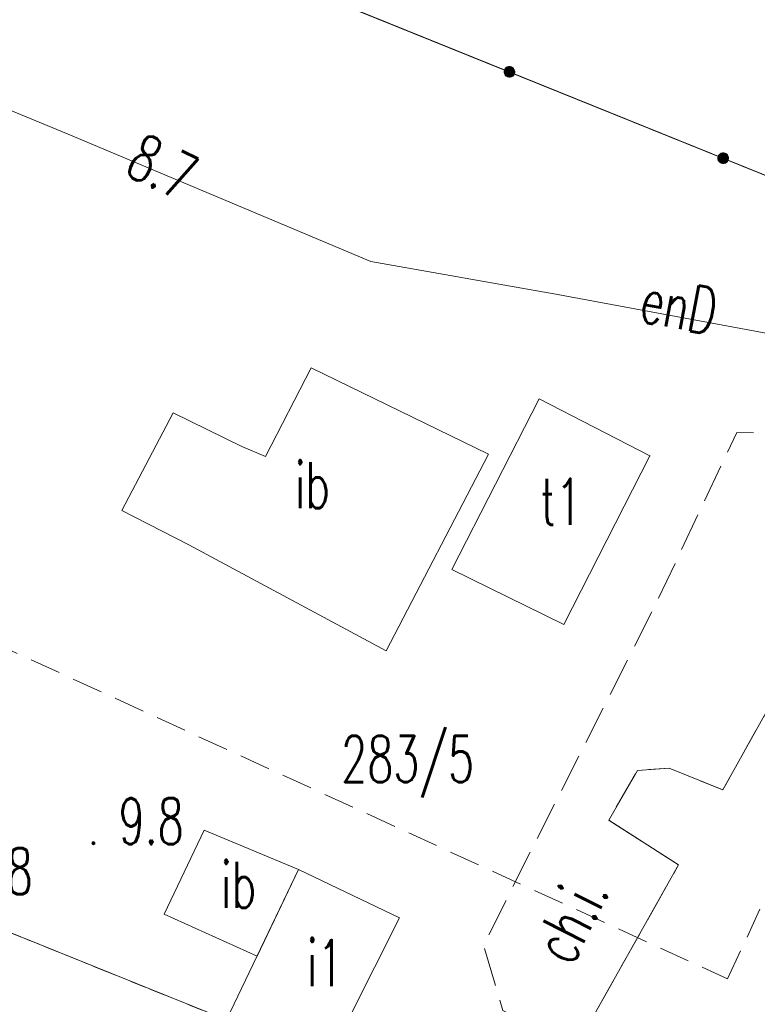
# Model space of a CAD drawing. Header units: millimetres. Extents: x -367306 to 168495, y -187323 to 82034.
# Tile 127 of 170: x 8946 to 32931, y -9075 to 22921. Entities that reach past the tile are written whole.
import ezdxf

# ---------------------------------------------------------------- set-up
doc = ezdxf.new("R2010")
doc.units = ezdxf.units.MM
doc.header["$MEASUREMENT"] = 0
for name, pattern in [('L_0_03', [1000, 500, -500]), ('L_0_04', [1500, 1000, -500]), ('L_0_05', [1750, 1250, -500])]:
    doc.linetypes.add(name, pattern=pattern)
for name, color, linetype, lineweight in [('Nowe_0_Nr_pióra__9', 7, 'Continuous', 13), ('Nowe_EGBU_Nr_pióra__8', 7, 'Continuous', 13), ('Nowe_EGBU_Nr_pióra__9', 7, 'Continuous', 13), ('Nowe_EGBU_O_Nr_pióra__8', 7, 'Continuous', 13), ('Nowe_EGDE_Nr_pióra__9', 7, 'Continuous', 13), ('Nowe_EGDE_O_Nr_pióra__8', 7, 'Continuous', 13), ('Nowe_EGUG_Nr_pióra__9', 7, 'Continuous', 13), ('Nowe_GUPPRZ_O_Nr_pióra__8', 7, 'Continuous', 13), ('Nowe_OTDI_Nr_pióra__8', 7, 'Continuous', 13), ('Nowe_OTDI_Nr_pióra__9', 7, 'Continuous', 13), ('Nowe_OTDI_O_Nr_pióra__8', 7, 'Continuous', 13), ('Nowe_OTKC_Nr_pióra__8', 7, 'Continuous', 13), ('Nowe_OTKC_Nr_pióra__9', 7, 'Continuous', 13), ('Nowe_OTKC_O_Nr_pióra__8', 7, 'Continuous', 13), ('Nowe_OTOO_Nr_pióra__7', 7, 'Continuous', 13), ('Nowe_OTOO_Nr_pióra__8', 7, 'Continuous', 13), ('Nowe_OTOO_Nr_pióra__9', 7, 'Continuous', 13), ('Nowe_OTRN_Nr_pióra__7', 7, 'Continuous', 13), ('Nowe_OTRN_Nr_pióra__8', 7, 'Continuous', 13), ('Nowe_OTRN_Nr_pióra__9', 7, 'Continuous', 13), ('Nowe_OTRN_O_Nr_pióra__8', 7, 'Continuous', 13), ('Nowe_SUEP_Nr_pióra__8', 7, 'Continuous', 13), ('Nowe_SUEP_Nr_pióra__9', 7, 'Continuous', 13), ('Nowe_SUEP_O_Nr_pióra__8', 7, 'Continuous', 13)]:
    doc.layers.add(name, color=color, linetype=linetype, lineweight=lineweight)
doc.styles.add('STYL_AUTOMATYCZNY_3', font='Simplex.shx')

msp = doc.modelspace()

# ---------------------------------------------------------------- hatches: boundary and pattern name
at = {"layer": 'Nowe_OTOO_Nr_pióra__7', "linetype": 'Continuous', "lineweight": 13}
for points in [[(24706.9, 21291.6), (24695.5, 21247.3), (24695.9, 21201.6), (24708.1, 21157.6), (24731.3, 21118.3), (24763.9, 21086.2), (24803.6, 21063.7), (24847.9, 21052.3), (24893.5, 21052.7), (24937.6, 21064.9), (24976.9, 21088.1), (25008.9, 21120.7), (25031.4, 21160.5), (25042.9, 21204.7), (25042.4, 21250.4), (25030.2, 21294.4), (25007, 21333.8), (24974.5, 21365.8), (24934.7, 21388.3), (24890.5, 21399.7), (24844.8, 21399.3), (24800.8, 21387.1), (24761.4, 21363.9), (24729.4, 21331.3)], [(24706.9, 21291.6), (24695.5, 21247.3), (24695.9, 21201.6), (24708.1, 21157.6), (24731.3, 21118.3), (24763.9, 21086.2), (24803.6, 21063.7), (24847.9, 21052.3), (24893.5, 21052.7), (24937.6, 21064.9), (24976.9, 21088.1), (25008.9, 21120.7), (25031.4, 21160.5), (25042.9, 21204.7), (25042.4, 21250.4), (25030.2, 21294.4), (25007, 21333.8), (24974.5, 21365.8), (24934.7, 21388.3), (24890.5, 21399.7), (24844.8, 21399.3), (24800.8, 21387.1), (24761.4, 21363.9), (24729.4, 21331.3)], [(31661.2, 18482.9), (31649.7, 18438.7), (31650.1, 18393), (31662.3, 18349), (31685.5, 18309.7), (31718.1, 18277.6), (31757.9, 18255.1), (31802.1, 18243.7), (31847.8, 18244.1), (31891.8, 18256.3), (31931.2, 18279.5), (31963.2, 18312.1), (31985.7, 18351.9), (31997.1, 18396.1), (31996.7, 18441.8), (31984.5, 18485.8), (31961.3, 18525.2), (31928.7, 18557.2), (31889, 18579.7), (31844.7, 18591.1), (31799, 18590.7), (31755, 18578.5), (31715.7, 18555.3), (31683.6, 18522.7)], [(31661.2, 18482.9), (31649.7, 18438.7), (31650.1, 18393), (31662.3, 18349), (31685.5, 18309.7), (31718.1, 18277.6), (31757.9, 18255.1), (31802.1, 18243.7), (31847.8, 18244.1), (31891.8, 18256.3), (31931.2, 18279.5), (31963.2, 18312.1), (31985.7, 18351.9), (31997.1, 18396.1), (31996.7, 18441.8), (31984.5, 18485.8), (31961.3, 18525.2), (31928.7, 18557.2), (31889, 18579.7), (31844.7, 18591.1), (31799, 18590.7), (31755, 18578.5), (31715.7, 18555.3), (31683.6, 18522.7)]]:
    msp.add_hatch(color=7, dxfattribs=at).paths.add_polyline_path(points)
at = {"layer": 'Nowe_OTRN_Nr_pióra__7', "linetype": 'Continuous', "lineweight": 13}
msp.add_hatch(color=7, dxfattribs=at).paths.add_polyline_path([(11296.6, -3843), (11298.2, -3854.7), (11302.6, -3865.5), (11309.8, -3874.8), (11319.1, -3882), (11330, -3886.5), (11341.6, -3888), (11353.3, -3886.5), (11364.1, -3882), (11373.4, -3874.8), (11380.6, -3865.5), (11385.1, -3854.7), (11386.6, -3843), (11385.1, -3831.4), (11380.6, -3820.5), (11373.4, -3811.2), (11364.1, -3804), (11353.3, -3799.6), (11341.6, -3798), (11330, -3799.6), (11319.1, -3804), (11309.8, -3811.2), (11302.6, -3820.5), (11298.2, -3831.4)])

# ---------------------------------------------------------------- linework, layer by layer
at = {"layer": 'Nowe_0_Nr_pióra__9', "color": 7, "linetype": 'L_0_04', "lineweight": 13}
msp.add_lwpolyline([(-54175.8, -16615), (-36542.5, 13691.6), (-32491.5, 24497.6), (-41006.9, 52709.3), (-354.8, 78621.1), (4924.1, 35501.4), (-2954.1, 7738.8), (31962.3, -8247.3), (46488.5, 22925.7), (96328.3, 3296.1), (84395.1, -59501.6), (78496.2, -91288.2), (63259, -147476.2), (43808.2, -176834.2), (-26519.8, -152286.8), (-79150.4, -133916.5), (-87259.9, -85957.4)], close=True, dxfattribs=at)
at = {"layer": 'Nowe_EGBU_Nr_pióra__8', "color": 7, "linetype": 'Continuous', "lineweight": 13}
for p, q in [((25841.6, 10597), (25841.7, 10597)), ((29441.6, 8747), (29441.7, 8747)), ((23001.6, 5057), (23001.7, 5057)), ((26641.6, 3267), (26641.7, 3267)), ((29031.6, -1473), (29031.7, -1473)), ((30061.6, -1403), (30061.7, -1403)), ((31811.6, -2103), (31811.7, -2103)), ((28101.6, -3093), (28101.7, -3093)), ((18011.6, -4693), (18011.7, -4693)), ((30371.6, -4543), (30371.7, -4543)), ((21301.6, -6263), (21301.7, -6263))]:
    msp.add_line(p, q, dxfattribs=at)
at = {"layer": 'Nowe_EGBU_Nr_pióra__9', "color": 7, "linetype": 'Continuous', "lineweight": 13, "flags": 128}
for points in [[(25841.6, 10597), (29441.6, 8747), (26641.6, 3267), (23001.6, 5057)], [(26181.6, -11973), (30371.6, -4543), (28101.6, -3093), (29031.6, -1473), (30061.6, -1403), (31811.6, -2103), (39015.3, 10797.8), (48410.6, 5447.9), (35580.2, -17475)], [(21301.6, -6263), (18011.6, -4693), (15671.6, -9583), (18861.6, -11103)]]:
    msp.add_lwpolyline(points, close=True, dxfattribs=at)
at = {"layer": 'Nowe_EGDE_Nr_pióra__9', "color": 7, "linetype": 'Continuous', "lineweight": 13, "flags": 128}
for points in [[(50221.6, 10987), (65251.6, 47097), (62561.6, 48377), (58241.6, 49297), (48341.6, 49917), (33091.6, 49677), (19761.6, 48517), (7131.6, 45977), (-1038.4, 43667), (-6478.4, 39617), (-7768.4, 34407)], [(44331.6, -27593), (59791.6, 2597), (76491.6, -4103), (75171.6, 3647), (70471.6, 39997), (65251.6, 47097), (50221.6, 10987), (-7768.4, 34407), (-12278.4, 26477), (-17648.4, 3857), (15671.6, -9583)], [(6061.6, -22143), (15671.6, -9583), (-17648.4, 3857), (-22298.4, -1863), (-35518.4, -34473), (-17808.4, -32663)]]:
    msp.add_lwpolyline(points, close=True, dxfattribs=at)
at = {"layer": 'Nowe_EGUG_Nr_pióra__9', "color": 7, "linetype": 'L_0_03', "lineweight": 13, "flags": 128}
for points in [[(50221.6, 10987), (65251.6, 47097), (62561.6, 48377), (58241.6, 49297), (48341.6, 49917), (33091.6, 49677), (19761.6, 48517), (7131.6, 45977), (-1038.4, 43667), (-6478.4, 39617), (-7768.4, 34407), (-15289, 2905.3), (15671.6, -9583), (33560.7, -20824.5), (35521.6, -17603), (48471.6, 5557)], [(6061.6, -22143), (15671.6, -9583), (-15289, 2905.3), (-19538.4, -3963), (-25888.4, -18613), (-32708.1, -34185.8), (-17808.4, -32663)]]:
    msp.add_lwpolyline(points, close=True, dxfattribs=at)
at = {"layer": 'Nowe_OTDI_Nr_pióra__8', "color": 7, "linetype": 'Continuous', "lineweight": 13}
for p, q in [((18423.8, 11606.6), (18423.8, 11606.6)), ((13934.2, 10146.6), (13934.2, 10146.6)), ((16174.1, 9049.2), (16174.1, 9049.2)), ((16943.2, 8722.4), (16943.2, 8722.4)), ((24192.3, 8799.3), (24192.4, 8799.3)), ((12270.7, 6972.6), (12270.7, 6972.6)), ((14443.5, 5857.3), (14443.5, 5857.3)), ((20865.8, 2415.4), (20865.9, 2415.4)), ((14944.2, -3418.4), (14944.3, -3418.4)), ((18011.6, -4693), (18011.7, -4693)), ((13648.3, -6143.5), (13648.3, -6143.5)), ((16663.8, -7509.7), (16663.8, -7509.7))]:
    msp.add_line(p, q, dxfattribs=at)
at = {"layer": 'Nowe_OTDI_Nr_pióra__9', "color": 7, "linetype": 'Continuous', "lineweight": 13, "flags": 128}
for points in [[(14443.5, 5857.3), (12270.7, 6972.6), (13934.2, 10146.6), (16174.1, 9049.2), (16943.2, 8722.4), (18423.8, 11606.6), (24192.3, 8799.3), (20865.8, 2415.4)], [(16663.8, -7509.7), (13648.3, -6143.5), (14944.2, -3418.4), (18011.6, -4693)]]:
    msp.add_lwpolyline(points, close=True, dxfattribs=at)
at = {"layer": 'Nowe_OTKC_Nr_pióra__8', "color": 7, "linetype": 'Continuous', "lineweight": 13}
for p, q in [((32261.1, 9504.5), (32261.1, 9504.5)), ((29719.8, 4117.3), (29719.8, 4117.3)), ((29031.6, -1473), (29031.7, -1473)), ((30061.6, -1403), (30061.7, -1403)), ((31811.6, -2103), (31811.7, -2103)), ((28101.6, -3093), (28101.7, -3093)), ((30371.6, -4543), (30371.7, -4543)), ((24023.2, -7156.1), (24023.3, -7156.1))]:
    msp.add_line(p, q, dxfattribs=at)
at = {"layer": 'Nowe_OTKC_Nr_pióra__9', "color": 7, "linetype": 'L_0_05', "lineweight": 13, "flags": 128}
msp.add_lwpolyline([(27014.3, -10496.4), (24657.9, -9271.6), (24023.2, -7156.1), (29719.8, 4117.3), (32261.1, 9504.5), (35449.8, 9438.7), (37027.7, 11345.4), (39015.3, 10797.8), (33895.5, 1628.8), (31811.6, -2103), (30061.6, -1403), (29031.6, -1473), (28101.6, -3093), (30371.6, -4543)], close=True, dxfattribs=at)
at = {"layer": 'Nowe_OTOO_Nr_pióra__8', "color": 7, "linetype": 'Continuous', "lineweight": 13}
for p, q in [((24695.5, 21247.3), (24695.5, 21247.3)), ((24695.5, 21247.3), (24695.5, 21247.3)), ((24695.9, 21201.6), (24695.9, 21201.6)), ((24695.9, 21201.6), (24695.9, 21201.6)), ((24706.9, 21291.6), (24706.9, 21291.6)), ((24706.9, 21291.6), (24706.9, 21291.6)), ((24708.1, 21157.6), (24708.1, 21157.6)), ((24708.1, 21157.6), (24708.1, 21157.6)), ((24729.4, 21331.3), (24729.4, 21331.3)), ((24729.4, 21331.3), (24729.4, 21331.3)), ((24731.3, 21118.3), (24731.3, 21118.3)), ((24731.3, 21118.3), (24731.3, 21118.3)), ((24761.4, 21363.9), (24761.4, 21363.9)), ((24761.4, 21363.9), (24761.4, 21363.9)), ((24800.8, 21387.1), (24800.8, 21387.1)), ((24800.8, 21387.1), (24800.8, 21387.1)), ((24844.8, 21399.3), (24844.8, 21399.3)), ((24844.8, 21399.3), (24844.8, 21399.3)), ((24890.5, 21399.7), (24890.5, 21399.7)), ((24890.5, 21399.7), (24890.5, 21399.7)), ((24934.7, 21388.3), (24934.7, 21388.3)), ((24934.7, 21388.3), (24934.7, 21388.3)), ((24974.5, 21365.8), (24974.5, 21365.8)), ((24974.5, 21365.8), (24974.5, 21365.8)), ((25007, 21333.8), (25007.1, 21333.8)), ((25007, 21333.8), (25007.1, 21333.8)), ((25008.9, 21120.7), (25009, 21120.7)), ((25008.9, 21120.7), (25009, 21120.7)), ((25030.2, 21294.4), (25030.3, 21294.4)), ((25030.2, 21294.4), (25030.3, 21294.4)), ((25031.4, 21160.5), (25031.5, 21160.5)), ((25031.4, 21160.5), (25031.5, 21160.5)), ((25042.4, 21250.4), (25042.5, 21250.4)), ((25042.4, 21250.4), (25042.5, 21250.4)), ((25042.9, 21204.7), (25042.9, 21204.7)), ((25042.9, 21204.7), (25042.9, 21204.7)), ((24763.9, 21086.2), (24763.9, 21086.2)), ((24763.9, 21086.2), (24763.9, 21086.2)), ((24803.6, 21063.7), (24803.7, 21063.7)), ((24803.6, 21063.7), (24803.7, 21063.7)), ((24847.9, 21052.3), (24847.9, 21052.3)), ((24847.9, 21052.3), (24847.9, 21052.3)), ((24893.5, 21052.7), (24893.6, 21052.7)), ((24893.5, 21052.7), (24893.6, 21052.7)), ((24937.6, 21064.9), (24937.6, 21064.9)), ((24937.6, 21064.9), (24937.6, 21064.9)), ((24976.9, 21088.1), (24977, 21088.1)), ((24976.9, 21088.1), (24977, 21088.1)), ((31755, 18578.5), (31755.1, 18578.5)), ((31755, 18578.5), (31755.1, 18578.5)), ((31799, 18590.7), (31799.1, 18590.7)), ((31799, 18590.7), (31799.1, 18590.7)), ((31844.7, 18591.1), (31844.8, 18591.1)), ((31844.7, 18591.1), (31844.8, 18591.1)), ((31889, 18579.7), (31889, 18579.7)), ((31889, 18579.7), (31889, 18579.7)), ((31649.7, 18438.7), (31649.8, 18438.7)), ((31649.7, 18438.7), (31649.8, 18438.7)), ((31650.1, 18393), (31650.2, 18393)), ((31650.1, 18393), (31650.2, 18393)), ((31661.2, 18482.9), (31661.2, 18482.9)), ((31661.2, 18482.9), (31661.2, 18482.9)), ((31662.3, 18349), (31662.4, 18349)), ((31662.3, 18349), (31662.4, 18349)), ((31683.6, 18522.7), (31683.7, 18522.7)), ((31683.6, 18522.7), (31683.7, 18522.7)), ((31685.5, 18309.7), (31685.6, 18309.7)), ((31685.5, 18309.7), (31685.6, 18309.7)), ((31715.7, 18555.3), (31715.7, 18555.3)), ((31715.7, 18555.3), (31715.7, 18555.3)), ((31718.1, 18277.6), (31718.2, 18277.6)), ((31718.1, 18277.6), (31718.2, 18277.6)), ((31757.9, 18255.1), (31757.9, 18255.1)), ((31757.9, 18255.1), (31757.9, 18255.1)), ((31802.1, 18243.7), (31802.2, 18243.7)), ((31802.1, 18243.7), (31802.2, 18243.7)), ((31847.8, 18244.1), (31847.8, 18244.1)), ((31847.8, 18244.1), (31847.8, 18244.1)), ((31891.8, 18256.3), (31891.9, 18256.3)), ((31891.8, 18256.3), (31891.9, 18256.3)), ((31928.7, 18557.2), (31928.8, 18557.2)), ((31928.7, 18557.2), (31928.8, 18557.2)), ((31931.2, 18279.5), (31931.2, 18279.5)), ((31931.2, 18279.5), (31931.2, 18279.5)), ((31961.3, 18525.2), (31961.4, 18525.2)), ((31961.3, 18525.2), (31961.4, 18525.2)), ((31963.2, 18312.1), (31963.2, 18312.1)), ((31963.2, 18312.1), (31963.2, 18312.1)), ((31984.5, 18485.8), (31984.5, 18485.8)), ((31984.5, 18485.8), (31984.5, 18485.8)), ((31985.7, 18351.9), (31985.7, 18351.9)), ((31985.7, 18351.9), (31985.7, 18351.9)), ((31996.7, 18441.8), (31996.8, 18441.8)), ((31996.7, 18441.8), (31996.8, 18441.8)), ((31997.1, 18396.1), (31997.2, 18396.1)), ((31997.1, 18396.1), (31997.2, 18396.1))]:
    msp.add_line(p, q, dxfattribs=at)
at = {"layer": 'Nowe_OTOO_Nr_pióra__9', "color": 7, "linetype": 'Continuous', "lineweight": 13, "flags": 128}
msp.add_lwpolyline([(14021.6, 25607), (49625.2, 11227.8), (50253.3, 11712.4), (50357.7, 11959.1), (55703.5, 24599), (65251.6, 47097)], dxfattribs=at)
for points in [[(24706.9, 21291.6), (24695.5, 21247.3), (24695.9, 21201.6), (24708.1, 21157.6), (24731.3, 21118.3), (24763.9, 21086.2), (24803.6, 21063.7), (24847.9, 21052.3), (24893.5, 21052.7), (24937.6, 21064.9), (24976.9, 21088.1), (25008.9, 21120.7), (25031.4, 21160.5), (25042.9, 21204.7), (25042.4, 21250.4), (25030.2, 21294.4), (25007, 21333.8), (24974.5, 21365.8), (24934.7, 21388.3), (24890.5, 21399.7), (24844.8, 21399.3), (24800.8, 21387.1), (24761.4, 21363.9), (24729.4, 21331.3)], [(24706.9, 21291.6), (24695.5, 21247.3), (24695.9, 21201.6), (24708.1, 21157.6), (24731.3, 21118.3), (24763.9, 21086.2), (24803.6, 21063.7), (24847.9, 21052.3), (24893.5, 21052.7), (24937.6, 21064.9), (24976.9, 21088.1), (25008.9, 21120.7), (25031.4, 21160.5), (25042.9, 21204.7), (25042.4, 21250.4), (25030.2, 21294.4), (25007, 21333.8), (24974.5, 21365.8), (24934.7, 21388.3), (24890.5, 21399.7), (24844.8, 21399.3), (24800.8, 21387.1), (24761.4, 21363.9), (24729.4, 21331.3)], [(31661.2, 18482.9), (31649.7, 18438.7), (31650.1, 18393), (31662.3, 18349), (31685.5, 18309.7), (31718.1, 18277.6), (31757.9, 18255.1), (31802.1, 18243.7), (31847.8, 18244.1), (31891.8, 18256.3), (31931.2, 18279.5), (31963.2, 18312.1), (31985.7, 18351.9), (31997.1, 18396.1), (31996.7, 18441.8), (31984.5, 18485.8), (31961.3, 18525.2), (31928.7, 18557.2), (31889, 18579.7), (31844.7, 18591.1), (31799, 18590.7), (31755, 18578.5), (31715.7, 18555.3), (31683.6, 18522.7)], [(31661.2, 18482.9), (31649.7, 18438.7), (31650.1, 18393), (31662.3, 18349), (31685.5, 18309.7), (31718.1, 18277.6), (31757.9, 18255.1), (31802.1, 18243.7), (31847.8, 18244.1), (31891.8, 18256.3), (31931.2, 18279.5), (31963.2, 18312.1), (31985.7, 18351.9), (31997.1, 18396.1), (31996.7, 18441.8), (31984.5, 18485.8), (31961.3, 18525.2), (31928.7, 18557.2), (31889, 18579.7), (31844.7, 18591.1), (31799, 18590.7), (31755, 18578.5), (31715.7, 18555.3), (31683.6, 18522.7)]]:
    msp.add_lwpolyline(points, close=True, dxfattribs=at)
at = {"layer": 'Nowe_OTRN_Nr_pióra__8', "color": 7, "linetype": 'Continuous', "lineweight": 13}
for p, q in [((11298.2, -3831.4), (11298.2, -3831.4)), ((11302.6, -3820.5), (11302.7, -3820.5)), ((11309.8, -3811.2), (11309.9, -3811.2)), ((11319.1, -3804), (11319.2, -3804)), ((11330, -3799.6), (11330, -3799.6)), ((11341.6, -3798), (11341.7, -3798)), ((11353.3, -3799.6), (11353.3, -3799.6)), ((11364.1, -3804), (11364.2, -3804)), ((11373.4, -3811.2), (11373.5, -3811.2)), ((11380.6, -3820.5), (11380.6, -3820.5)), ((11385.1, -3831.4), (11385.1, -3831.4)), ((11296.6, -3843), (11296.7, -3843)), ((11298.2, -3854.7), (11298.2, -3854.7)), ((11302.6, -3865.5), (11302.7, -3865.5)), ((11309.8, -3874.8), (11309.9, -3874.8)), ((11319.1, -3882), (11319.2, -3882)), ((11330, -3886.5), (11330, -3886.5)), ((11341.6, -3888), (11341.7, -3888)), ((11353.3, -3886.5), (11353.3, -3886.5)), ((11364.1, -3882), (11364.2, -3882)), ((11373.4, -3874.8), (11373.5, -3874.8)), ((11380.6, -3865.5), (11380.6, -3865.5)), ((11385.1, -3854.7), (11385.1, -3854.7)), ((11386.6, -3843), (11386.7, -3843))]:
    msp.add_line(p, q, dxfattribs=at)
at = {"layer": 'Nowe_OTRN_Nr_pióra__9', "color": 7, "linetype": 'Continuous', "lineweight": 13, "flags": 128}
msp.add_lwpolyline([(11296.6, -3843), (11298.2, -3854.7), (11302.6, -3865.5), (11309.8, -3874.8), (11319.1, -3882), (11330, -3886.5), (11341.6, -3888), (11353.3, -3886.5), (11364.1, -3882), (11373.4, -3874.8), (11380.6, -3865.5), (11385.1, -3854.7), (11386.6, -3843), (11385.1, -3831.4), (11380.6, -3820.5), (11373.4, -3811.2), (11364.1, -3804), (11353.3, -3799.6), (11341.6, -3798), (11330, -3799.6), (11319.1, -3804), (11309.8, -3811.2), (11302.6, -3820.5), (11298.2, -3831.4)], close=True, dxfattribs=at)
at = {"layer": 'Nowe_SUEP_Nr_pióra__8', "color": 7, "linetype": 'Continuous', "lineweight": 13}
for p, q in [((10525.2, 19205.3), (10525.3, 19205.3)), ((10525.2, 19205.3), (10525.3, 19205.3)), ((20368.3, 15059.6), (20368.4, 15059.6)), ((20368.3, 15059.6), (20368.4, 15059.6)), ((26375.9, 14006.8), (26376, 14006.8)), ((26375.9, 14006.8), (26376, 14006.8))]:
    msp.add_line(p, q, dxfattribs=at)
at = {"layer": 'Nowe_SUEP_Nr_pióra__9', "color": 7, "linetype": 'Continuous', "lineweight": 13, "flags": 128}
msp.add_lwpolyline([(41841.6, 9547), (40360.6, 10888.7), (39755.6, 11517), (26375.9, 14006.8), (20368.3, 15059.6), (10525.2, 19205.3), (402.2, 23372.9), (-4236.7, 28011.8), (-8070.8, 29999.8), (-10721.5, 31480.4), (-13330.6, 33906.8)], dxfattribs=at)
msp.add_lwpolyline([(41841.6, 9547), (40360.6, 10888.7), (39755.6, 11517), (26375.9, 14006.8), (20368.3, 15059.6), (10525.2, 19205.3), (402.2, 23372.9), (-4236.7, 28011.8), (-8070.8, 29999.8), (-10721.5, 31480.4), (-13330.6, 33906.8)], dxfattribs=at)

# ---------------------------------------------------------------- texts
at = {"layer": 'Nowe_EGBU_O_Nr_pióra__8', "color": 7, "linetype": 'Continuous', "lineweight": 13, "char_height": 1500, "attachment_point": 7, "style": 'STYL_AUTOMATYCZNY_3'}
for s, insert in [('\\A1;{\\W0.660000x;\\pql;\\FSimplex.shx;t1}', (25870.2, 6506.4)), ('\\A1;{\\W0.660000x;\\pql;\\FSimplex.shx;i1}', (18282.4, -8480.3))]:
    msp.add_mtext(s, dxfattribs=dict(at, insert=insert))
at = {"layer": 'Nowe_EGDE_O_Nr_pióra__8', "color": 7, "linetype": 'Continuous', "lineweight": 13, "insert": (19397.8, -2354.9), "char_height": 1500, "attachment_point": 7, "style": 'STYL_AUTOMATYCZNY_3'}
msp.add_mtext('\\A1;{\\W0.660000x;\\pql;\\FSimplex.shx;283/5}', dxfattribs=at)
at = {"layer": 'Nowe_GUPPRZ_O_Nr_pióra__8', "color": 7, "linetype": 'Continuous', "lineweight": 13, "insert": (12306.1, 17920.6), "char_height": 1500, "attachment_point": 7, "rotation": 334.2, "style": 'STYL_AUTOMATYCZNY_3'}
msp.add_mtext('\\A1;{\\W0.660000x;\\pql;\\FSimplex.shx;8.7}', dxfattribs=at)
at = {"layer": 'Nowe_OTDI_O_Nr_pióra__8', "color": 7, "linetype": 'Continuous', "lineweight": 13, "char_height": 1500, "attachment_point": 7, "style": 'STYL_AUTOMATYCZNY_3'}
for insert in [(17894.5, 7046.1), (15492.9, -5942.7)]:
    msp.add_mtext('\\A1;{\\W0.660000x;\\pql;\\FSimplex.shx;ib}', dxfattribs=dict(at, insert=insert))
at = {"layer": 'Nowe_OTKC_O_Nr_pióra__8', "color": 7, "linetype": 'Continuous', "lineweight": 13, "insert": (26896.4, -7873.4), "char_height": 1500, "attachment_point": 7, "rotation": 63.1, "style": 'STYL_AUTOMATYCZNY_3'}
msp.add_mtext('\\A1;{\\W0.660000x;\\pql;\\FSimplex.shx;ch.i.}', dxfattribs=at)
at = {"layer": 'Nowe_OTRN_O_Nr_pióra__8', "color": 7, "linetype": 'Continuous', "lineweight": 13, "char_height": 1500, "attachment_point": 7, "style": 'STYL_AUTOMATYCZNY_3'}
for insert in [(12162.3, -3870.7), (7253.5, -5498.4)]:
    msp.add_mtext('\\A1;{\\W0.660000x;\\pql;\\FSimplex.shx;9.8}', dxfattribs=dict(at, insert=insert))
at = {"layer": 'Nowe_SUEP_O_Nr_pióra__8', "color": 7, "linetype": 'Continuous', "lineweight": 13, "insert": (29042.6, 13121.3), "char_height": 1500, "attachment_point": 7, "rotation": 349.5, "style": 'STYL_AUTOMATYCZNY_3'}
msp.add_mtext('\\A1;{\\W0.660000x;\\pql;\\FSimplex.shx;enD}', dxfattribs=at)

doc.saveas('drawing.dxf')
